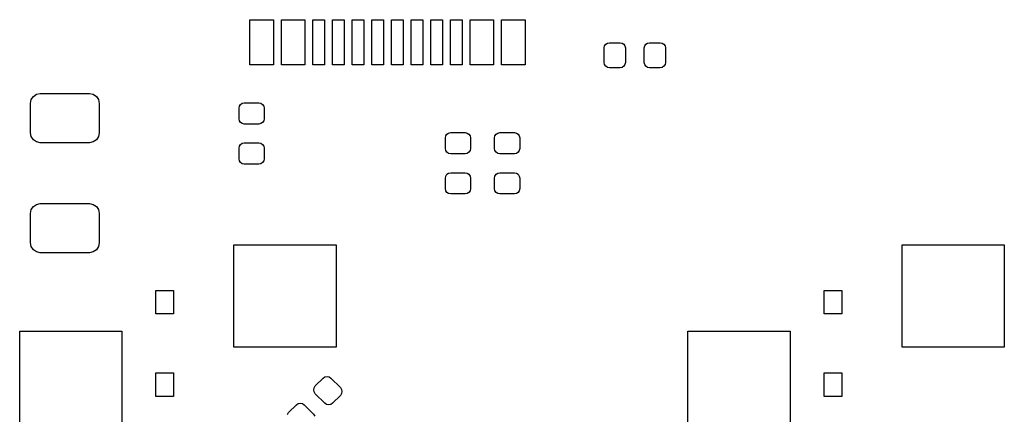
# Model space of a CAD drawing. Extents: x 3.08 to 10.86, y -3.21 to -0.63.
# Tile 8 of 10: x 4.01 to 5, y -1.19 to -0.79. Entities that reach past the tile are written whole.
import ezdxf

# ---------------------------------------------------------------- set-up
doc = ezdxf.new("R2010")
doc.units = 0
doc.header["$MEASUREMENT"] = 0
doc.layers.add('BLACK', color=7, linetype='CONTINUOUS')

msp = doc.modelspace()

# ---------------------------------------------------------------- linework, layer by layer
at = {"layer": 'BLACK', "linetype": 'CONTINUOUS'}
for p, q in [((4.24048, -0.791141), (4.26411, -0.791141)), ((4.24048, -0.836417), (4.24048, -0.791141)), ((4.26411, -0.791141), (4.26411, -0.836417)), ((4.27198, -0.791141), (4.2956, -0.791141)), ((4.27198, -0.836417), (4.27198, -0.791141)), ((4.2956, -0.791141), (4.2956, -0.836417)), ((4.30348, -0.836417), (4.30348, -0.791141)), ((4.30348, -0.791141), (4.31529, -0.791141)), ((4.31529, -0.791141), (4.31529, -0.836417)), ((4.32316, -0.836417), (4.32316, -0.791141)), ((4.32316, -0.791141), (4.33497, -0.791141)), ((4.33497, -0.791141), (4.33497, -0.836417)), ((4.34285, -0.836417), (4.34285, -0.791141)), ((4.34285, -0.791141), (4.35466, -0.791141)), ((4.35466, -0.791141), (4.35466, -0.836417)), ((4.36253, -0.836417), (4.36253, -0.791141)), ((4.36253, -0.791141), (4.37434, -0.791141)), ((4.37434, -0.791141), (4.37434, -0.836417)), ((4.38222, -0.836417), (4.38222, -0.791141)), ((4.38222, -0.791141), (4.39403, -0.791141)), ((4.39403, -0.791141), (4.39403, -0.836417)), ((4.4019, -0.836417), (4.4019, -0.791141)), ((4.4019, -0.791141), (4.41371, -0.791141)), ((4.41371, -0.791141), (4.41371, -0.836417)), ((4.42159, -0.836417), (4.42159, -0.791141)), ((4.42159, -0.791141), (4.4334, -0.791141)), ((4.4334, -0.791141), (4.4334, -0.836417)), ((4.44127, -0.836417), (4.44127, -0.791141)), ((4.44127, -0.791141), (4.45308, -0.791141)), ((4.45308, -0.791141), (4.45308, -0.836417)), ((4.46096, -0.791141), (4.48458, -0.791141)), ((4.46096, -0.836417), (4.46096, -0.791141)), ((4.48458, -0.791141), (4.48458, -0.836417)), ((4.49245, -0.791141), (4.51607, -0.791141)), ((4.49245, -0.836417), (4.49245, -0.791141)), ((4.51607, -0.791141), (4.51607, -0.836417)), ((4.59528, -0.819488), (4.59568, -0.817454)), ((4.59568, -0.817454), (4.59683, -0.81573)), ((4.59683, -0.81573), (4.59856, -0.814578)), ((4.59856, -0.814578), (4.60059, -0.814173)), ((4.60059, -0.814173), (4.61122, -0.814173)), ((4.61122, -0.814173), (4.61325, -0.814578)), ((4.61325, -0.814578), (4.61498, -0.81573)), ((4.61498, -0.81573), (4.61613, -0.817454)), ((4.61613, -0.817454), (4.61654, -0.819488)), ((4.63543, -0.819488), (4.63584, -0.817454)), ((4.63584, -0.817454), (4.63699, -0.81573)), ((4.63699, -0.81573), (4.63871, -0.814578)), ((4.63871, -0.814578), (4.64075, -0.814173)), ((4.64075, -0.814173), (4.65138, -0.814173)), ((4.65138, -0.814173), (4.65341, -0.814578)), ((4.65341, -0.814578), (4.65514, -0.81573)), ((4.65514, -0.81573), (4.65629, -0.817454)), ((4.65629, -0.817454), (4.65669, -0.819488)), ((4.59528, -0.834055), (4.59528, -0.819488)), ((4.61654, -0.819488), (4.61654, -0.834055)), ((4.63543, -0.834055), (4.63543, -0.819488)), ((4.65669, -0.819488), (4.65669, -0.834055)), ((4.26411, -0.836417), (4.24048, -0.836417)), ((4.2956, -0.836417), (4.27198, -0.836417)), ((4.31529, -0.836417), (4.30348, -0.836417)), ((4.33497, -0.836417), (4.32316, -0.836417)), ((4.35466, -0.836417), (4.34285, -0.836417)), ((4.37434, -0.836417), (4.36253, -0.836417)), ((4.39403, -0.836417), (4.38222, -0.836417)), ((4.41371, -0.836417), (4.4019, -0.836417)), ((4.4334, -0.836417), (4.42159, -0.836417)), ((4.45308, -0.836417), (4.44127, -0.836417)), ((4.48458, -0.836417), (4.46096, -0.836417)), ((4.51607, -0.836417), (4.49245, -0.836417)), ((4.59568, -0.836089), (4.59528, -0.834055)), ((4.59683, -0.837813), (4.59568, -0.836089)), ((4.59856, -0.838966), (4.59683, -0.837813)), ((4.61498, -0.837813), (4.61325, -0.838966)), ((4.61613, -0.836089), (4.61498, -0.837813)), ((4.61654, -0.834055), (4.61613, -0.836089)), ((4.63584, -0.836089), (4.63543, -0.834055)), ((4.63699, -0.837813), (4.63584, -0.836089)), ((4.63871, -0.838966), (4.63699, -0.837813)), ((4.65514, -0.837813), (4.65341, -0.838966)), ((4.65629, -0.836089), (4.65514, -0.837813)), ((4.65669, -0.834055), (4.65629, -0.836089)), ((4.60059, -0.83937), (4.59856, -0.838966)), ((4.61122, -0.83937), (4.60059, -0.83937)), ((4.61325, -0.838966), (4.61122, -0.83937)), ((4.64075, -0.83937), (4.63871, -0.838966)), ((4.65138, -0.83937), (4.64075, -0.83937)), ((4.65341, -0.838966), (4.65138, -0.83937)), ((4.02355, -0.86804), (4.02675, -0.865907)), ((4.02675, -0.865907), (4.03051, -0.865157)), ((4.03051, -0.865157), (4.07972, -0.865157)), ((4.07972, -0.865157), (4.08349, -0.865907)), ((4.08349, -0.865907), (4.08668, -0.86804)), ((4.02067, -0.875), (4.02142, -0.871233)), ((4.02067, -0.904528), (4.02067, -0.875)), ((4.02142, -0.871233), (4.02355, -0.86804)), ((4.08668, -0.86804), (4.08882, -0.871233)), ((4.08882, -0.871233), (4.08957, -0.875)), ((4.08957, -0.875), (4.08957, -0.904528)), ((4.22953, -0.879724), (4.22993, -0.87769)), ((4.22993, -0.87769), (4.23108, -0.875966)), ((4.23108, -0.875966), (4.23281, -0.874814)), ((4.23281, -0.874814), (4.23484, -0.874409)), ((4.23484, -0.874409), (4.24941, -0.874409)), ((4.24941, -0.874409), (4.25144, -0.874814)), ((4.25144, -0.874814), (4.25317, -0.875966)), ((4.25317, -0.875966), (4.25432, -0.87769)), ((4.25432, -0.87769), (4.25472, -0.879724)), ((4.22953, -0.890354), (4.22953, -0.879724)), ((4.25472, -0.879724), (4.25472, -0.890354)), ((4.22993, -0.892388), (4.22953, -0.890354)), ((4.23108, -0.894113), (4.22993, -0.892388)), ((4.23281, -0.895265), (4.23108, -0.894113)), ((4.23484, -0.895669), (4.23281, -0.895265)), ((4.24941, -0.895669), (4.23484, -0.895669)), ((4.25144, -0.895265), (4.24941, -0.895669)), ((4.25317, -0.894113), (4.25144, -0.895265)), ((4.25432, -0.892388), (4.25317, -0.894113)), ((4.25472, -0.890354), (4.25432, -0.892388)), ((4.02142, -0.908294), (4.02067, -0.904528)), ((4.08957, -0.904528), (4.08882, -0.908294)), ((4.43663, -0.907612), (4.43778, -0.905887)), ((4.43778, -0.905887), (4.4395, -0.904735)), ((4.4395, -0.904735), (4.44154, -0.904331)), ((4.44154, -0.904331), (4.4561, -0.904331)), ((4.4561, -0.904331), (4.45814, -0.904735)), ((4.45814, -0.904735), (4.45986, -0.905887)), ((4.45986, -0.905887), (4.46101, -0.907612)), ((4.48584, -0.907612), (4.48699, -0.905887)), ((4.48699, -0.905887), (4.48871, -0.904735)), ((4.48871, -0.904735), (4.49075, -0.904331)), ((4.49075, -0.904331), (4.50531, -0.904331)), ((4.50531, -0.904331), (4.50735, -0.904735)), ((4.50735, -0.904735), (4.50907, -0.905887)), ((4.50907, -0.905887), (4.51023, -0.907612)), ((4.02355, -0.911487), (4.02142, -0.908294)), ((4.02675, -0.913621), (4.02355, -0.911487)), ((4.03051, -0.91437), (4.02675, -0.913621)), ((4.07972, -0.91437), (4.03051, -0.91437)), ((4.08349, -0.913621), (4.07972, -0.91437)), ((4.08668, -0.911487), (4.08349, -0.913621)), ((4.08882, -0.908294), (4.08668, -0.911487)), ((4.22993, -0.917848), (4.23108, -0.916124)), ((4.23108, -0.916124), (4.23281, -0.914971)), ((4.23281, -0.914971), (4.23484, -0.914567)), ((4.23484, -0.914567), (4.24941, -0.914567)), ((4.24941, -0.914567), (4.25144, -0.914971)), ((4.25144, -0.914971), (4.25317, -0.916124)), ((4.25317, -0.916124), (4.25432, -0.917848)), ((4.43622, -0.909646), (4.43663, -0.907612)), ((4.43622, -0.920276), (4.43622, -0.909646)), ((4.46101, -0.907612), (4.46142, -0.909646)), ((4.46142, -0.909646), (4.46142, -0.920276)), ((4.48543, -0.909646), (4.48584, -0.907612)), ((4.48543, -0.920276), (4.48543, -0.909646)), ((4.51023, -0.907612), (4.51063, -0.909646)), ((4.51063, -0.909646), (4.51063, -0.920276)), ((4.22953, -0.919882), (4.22993, -0.917848)), ((4.22953, -0.930512), (4.22953, -0.919882)), ((4.25432, -0.917848), (4.25472, -0.919882)), ((4.25472, -0.919882), (4.25472, -0.930512)), ((4.43663, -0.92231), (4.43622, -0.920276)), ((4.43778, -0.924034), (4.43663, -0.92231)), ((4.4395, -0.925186), (4.43778, -0.924034)), ((4.44154, -0.925591), (4.4395, -0.925186)), ((4.4561, -0.925591), (4.44154, -0.925591)), ((4.45814, -0.925186), (4.4561, -0.925591)), ((4.45986, -0.924034), (4.45814, -0.925186)), ((4.46101, -0.92231), (4.45986, -0.924034)), ((4.46142, -0.920276), (4.46101, -0.92231)), ((4.48584, -0.92231), (4.48543, -0.920276)), ((4.48699, -0.924034), (4.48584, -0.92231)), ((4.48871, -0.925186), (4.48699, -0.924034)), ((4.49075, -0.925591), (4.48871, -0.925186)), ((4.50531, -0.925591), (4.49075, -0.925591)), ((4.50735, -0.925186), (4.50531, -0.925591)), ((4.50907, -0.924034), (4.50735, -0.925186)), ((4.51023, -0.92231), (4.50907, -0.924034)), ((4.51063, -0.920276), (4.51023, -0.92231)), ((4.22993, -0.932546), (4.22953, -0.930512)), ((4.23108, -0.93427), (4.22993, -0.932546)), ((4.23281, -0.935422), (4.23108, -0.93427)), ((4.23484, -0.935827), (4.23281, -0.935422)), ((4.24941, -0.935827), (4.23484, -0.935827)), ((4.25144, -0.935422), (4.24941, -0.935827)), ((4.25317, -0.93427), (4.25144, -0.935422)), ((4.25432, -0.932546), (4.25317, -0.93427)), ((4.25472, -0.930512), (4.25432, -0.932546)), ((4.43663, -0.947769), (4.43778, -0.946045)), ((4.43778, -0.946045), (4.4395, -0.944893)), ((4.4395, -0.944893), (4.44154, -0.944488)), ((4.44154, -0.944488), (4.4561, -0.944488)), ((4.4561, -0.944488), (4.45814, -0.944893)), ((4.45814, -0.944893), (4.45986, -0.946045)), ((4.45986, -0.946045), (4.46101, -0.947769)), ((4.48584, -0.947769), (4.48699, -0.946045)), ((4.48699, -0.946045), (4.48871, -0.944893)), ((4.48871, -0.944893), (4.49075, -0.944488)), ((4.49075, -0.944488), (4.50531, -0.944488)), ((4.50531, -0.944488), (4.50735, -0.944893)), ((4.50735, -0.944893), (4.50907, -0.946045)), ((4.50907, -0.946045), (4.51023, -0.947769)), ((4.43622, -0.949803), (4.43663, -0.947769)), ((4.43622, -0.960433), (4.43622, -0.949803)), ((4.46101, -0.947769), (4.46142, -0.949803)), ((4.46142, -0.949803), (4.46142, -0.960433)), ((4.48543, -0.949803), (4.48584, -0.947769)), ((4.48543, -0.960433), (4.48543, -0.949803)), ((4.51023, -0.947769), (4.51063, -0.949803)), ((4.51063, -0.949803), (4.51063, -0.960433)), ((4.43663, -0.962467), (4.43622, -0.960433)), ((4.43778, -0.964191), (4.43663, -0.962467)), ((4.4395, -0.965343), (4.43778, -0.964191)), ((4.44154, -0.965748), (4.4395, -0.965343)), ((4.4561, -0.965748), (4.44154, -0.965748)), ((4.45814, -0.965343), (4.4561, -0.965748)), ((4.45986, -0.964191), (4.45814, -0.965343)), ((4.46101, -0.962467), (4.45986, -0.964191)), ((4.46142, -0.960433), (4.46101, -0.962467)), ((4.48584, -0.962467), (4.48543, -0.960433)), ((4.48699, -0.964191), (4.48584, -0.962467)), ((4.48871, -0.965343), (4.48699, -0.964191)), ((4.49075, -0.965748), (4.48871, -0.965343)), ((4.50531, -0.965748), (4.49075, -0.965748)), ((4.50735, -0.965343), (4.50531, -0.965748)), ((4.50907, -0.964191), (4.50735, -0.965343)), ((4.51023, -0.962467), (4.50907, -0.964191)), ((4.51063, -0.960433), (4.51023, -0.962467)), ((4.02355, -0.978276), (4.02675, -0.976143)), ((4.02675, -0.976143), (4.03051, -0.975394)), ((4.03051, -0.975394), (4.07972, -0.975394)), ((4.07972, -0.975394), (4.08349, -0.976143)), ((4.08349, -0.976143), (4.08668, -0.978276)), ((4.02067, -0.985236), (4.02142, -0.98147)), ((4.02067, -1.01476), (4.02067, -0.985236)), ((4.02142, -0.98147), (4.02355, -0.978276)), ((4.08668, -0.978276), (4.08882, -0.98147)), ((4.08882, -0.98147), (4.08957, -0.985236)), ((4.08957, -0.985236), (4.08957, -1.01476)), ((4.02142, -1.01853), (4.02067, -1.01476)), ((4.08957, -1.01476), (4.08882, -1.01853)), ((4.02355, -1.02172), (4.02142, -1.01853)), ((4.02675, -1.02386), (4.02355, -1.02172)), ((4.03051, -1.02461), (4.02675, -1.02386)), ((4.07972, -1.02461), (4.03051, -1.02461)), ((4.08349, -1.02386), (4.07972, -1.02461)), ((4.08668, -1.02172), (4.08349, -1.02386)), ((4.08882, -1.01853), (4.08668, -1.02172)), ((4.22441, -1.11909), (4.22441, -1.01673)), ((4.22441, -1.01673), (4.32677, -1.01673)), ((4.32677, -1.01673), (4.32677, -1.11909)), ((4.8937, -1.11909), (4.8937, -1.01673)), ((4.8937, -1.01673), (4.99606, -1.01673)), ((4.99606, -1.01673), (4.99606, -1.11909)), ((4.14632, -1.08596), (4.14632, -1.06234)), ((4.14632, -1.06234), (4.16404, -1.06234)), ((4.16404, -1.06234), (4.16404, -1.08596)), ((4.81561, -1.08596), (4.81561, -1.06234)), ((4.81561, -1.06234), (4.83333, -1.06234)), ((4.83333, -1.06234), (4.83333, -1.08596)), ((4.16404, -1.08596), (4.14632, -1.08596)), ((4.83333, -1.08596), (4.81561, -1.08596)), ((4.00984, -1.20571), (4.00984, -1.10335)), ((4.00984, -1.10335), (4.1122, -1.10335)), ((4.1122, -1.10335), (4.1122, -1.20571)), ((4.67913, -1.20571), (4.67913, -1.10335)), ((4.67913, -1.10335), (4.78149, -1.10335)), ((4.78149, -1.10335), (4.78149, -1.20571)), ((4.32677, -1.11909), (4.22441, -1.11909)), ((4.99606, -1.11909), (4.8937, -1.11909)), ((4.14632, -1.16863), (4.14632, -1.14501)), ((4.14632, -1.14501), (4.16404, -1.14501)), ((4.16404, -1.14501), (4.16404, -1.16863)), ((4.30595, -1.15809), (4.31375, -1.15029)), ((4.31375, -1.15029), (4.31554, -1.1491)), ((4.31554, -1.1491), (4.31765, -1.14868)), ((4.31765, -1.14868), (4.31975, -1.1491)), ((4.31975, -1.1491), (4.32154, -1.15029)), ((4.32154, -1.15029), (4.33101, -1.15976)), ((4.81561, -1.16863), (4.81561, -1.14501)), ((4.81561, -1.14501), (4.83333, -1.14501)), ((4.83333, -1.14501), (4.83333, -1.16863)), ((4.30434, -1.16198), (4.30476, -1.15987)), ((4.30476, -1.16409), (4.30434, -1.16198)), ((4.30476, -1.15987), (4.30595, -1.15809)), ((4.33101, -1.15976), (4.3322, -1.16154)), ((4.3322, -1.16154), (4.33262, -1.16365)), ((4.33262, -1.16365), (4.3322, -1.16576)), ((4.16404, -1.16863), (4.14632, -1.16863)), ((4.30595, -1.16588), (4.30476, -1.16409)), ((4.31542, -1.17535), (4.30595, -1.16588)), ((4.33101, -1.16755), (4.32321, -1.17535)), ((4.3322, -1.16576), (4.33101, -1.16755)), ((4.83333, -1.16863), (4.81561, -1.16863)), ((4.27923, -1.18481), (4.28702, -1.17702)), ((4.28702, -1.17702), (4.28881, -1.17582)), ((4.28881, -1.17582), (4.29092, -1.1754)), ((4.29092, -1.1754), (4.29303, -1.17582)), ((4.29303, -1.17582), (4.29482, -1.17702)), ((4.29482, -1.17702), (4.30428, -1.18648)), ((4.31721, -1.17654), (4.31542, -1.17535)), ((4.31932, -1.17696), (4.31721, -1.17654)), ((4.32143, -1.17654), (4.31932, -1.17696)), ((4.32321, -1.17535), (4.32143, -1.17654)), ((4.27803, -1.1866), (4.27923, -1.18481)), ((4.30428, -1.18648), (4.30548, -1.18827))]:
    msp.add_line(p, q, dxfattribs=at)

doc.saveas('drawing.dxf')
